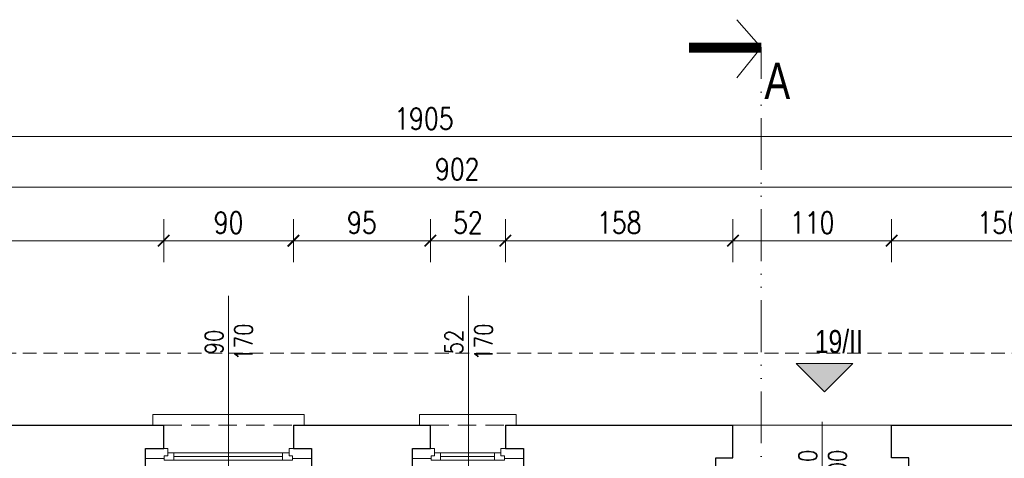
# Model space of a CAD drawing. Header units: millimetres. Extents: x 284606 to 569416, y -192995 to -95103.
# Tile 29 of 178: x 287657 to 288340, y -102933 to -102629. Entities that reach past the tile are written whole.
import ezdxf
from ezdxf.enums import TextEntityAlignment as Align

# ---------------------------------------------------------------- set-up
doc = ezdxf.new("R2010")
doc.units = ezdxf.units.MM
doc.linetypes.add('ACAD_ISO12W100', pattern=[21, 12, -3, 0, -3, 0, -3])
doc.linetypes.add('HIDDEN', pattern=[9.525, 6.35, -3.175])
doc.layers.get('0').update_dxf_attribs({"lineweight": 0})
for name, color, linetype, lineweight in [('!STR_Konstrukcja 0.20', 200, 'Continuous', 20), ('!STR_Konstrukcja 0.30', 64, 'Continuous', 30), ('!STR_Opisy 0.09', 8, 'Continuous', 9), ('!STR_Przerywana 0.09', 8, 'HIDDEN', 9), ('!STR_Stolarka drzwiowa', 30, 'Continuous', 15), ('!STR_Stolarka okienna', 72, 'Continuous', 15), ('!STR_Wymiarowanie', 254, 'Continuous', 9), ('EKO Opisy 0.09', 8, 'Continuous', 9), ('EKO przekroje', 82, 'Continuous', 13)]:
    doc.layers.add(name, color=color, linetype=linetype, lineweight=lineweight)
doc.styles.add('1_50', font='txt', dxfattribs={"width": 0.8})
doc.styles.add('AB_Arial', font='NirmalaS.ttf')
doc.styles.add('EKO 1-10', font='romans.shx', dxfattribs={"width": 0.8, "height": 15})
doc.styles.add('EKO 1-5', font='romans.shx', dxfattribs={"width": 0.8, "height": 10})
doc.dimstyles.new('EKO wymiar 1-10', dxfattribs={"dimtxt": 15, "dimasz": 8, "dimexe": 15, "dimexo": 15, "dimgap": 5, "dimtad": 1, "dimdec": 0, "dimtxsty": 'EKO 1-10', "dimblk": 'ARCHTICK', "dimcen": 10, "dimdle": 15, "dimclrd": 256, "dimclre": 256, "dimclrt": 256, "dimazin": 2, "dimtfac": 1, "dimtdec": 0, "dimtmove": 2, "dimatfit": 3, "dimldrblk": 'ARCHTICK', "dimfxl": 15, "dimfxlon": 1, "dimlwd": -1, "dimlwe": -1, "dimarcsym": 0})

# ---------------------------------------------------------------- blocks, each defined once
blk = doc.blocks.new('*U163')
at = {"layer": '!STR_Konstrukcja 0.20', "linetype": 'Continuous', "lineweight": 15}
for points in [[(8.12, 45.81), (0.62, 45.81), (0.62, 53.31), (105.62, 53.31), (105.62, 45.81), (98.12, 45.81)], [(-4.38, 0.81), (-9.38, 0.81), (-9.38, -4.19), (115.62, -4.19), (115.62, 0.81), (110.62, 0.81)]]:
    blk.add_lwpolyline(points, dxfattribs=at)
at = {"layer": '!STR_Konstrukcja 0.30', "ltscale": 2}
for points in [[(-4.38, 0.81), (-4.38, 29.68), (8.12, 29.68), (8.12, 45.81)], [(98.12, 45.81), (98.12, 29.68), (110.62, 29.68), (110.62, 0.81)]]:
    blk.add_lwpolyline(points, dxfattribs=at)
at = {"layer": '!STR_Przerywana 0.09', "ltscale": 2}
for points in [[(8.12, 45.81), (98.12, 45.81)], [(-4.38, 0.81), (110.62, 0.81)]]:
    blk.add_lwpolyline(points, dxfattribs=at)
at = {"layer": '!STR_Stolarka okienna', "ltscale": 0.3}
for points in [[(-4.38, 22.64), (-4.38, 29.68), (11.02, 29.68), (11.02, 24.55), (8.52, 24.55), (8.52, 22.64), (-4.38, 22.64)], [(110.62, 22.64), (110.62, 29.68), (95.05, 29.68), (95.05, 24.55), (97.55, 24.55), (97.55, 22.64), (110.62, 22.64)], [(97.55, 21.56), (97.55, 24.55), (95.05, 24.55), (95.05, 26.7), (11.02, 26.7), (11.02, 24.55), (8.52, 24.55), (8.52, 21.56), (97.55, 21.56)], [(15.12, 26.7), (15.12, 21.56)], [(90.62, 24.13), (15.12, 24.13)], [(90.62, 21.56), (90.62, 26.7)]]:
    blk.add_lwpolyline(points, dxfattribs=at)
blk = doc.blocks.new('*U164')
at = {"layer": '!STR_Opisy 0.09', "linetype": 'Continuous'}
blk.add_line((0, 32.11), (0, -89.22), dxfattribs=at)
at = {"layer": '!STR_Opisy 0.09', "linetype": 'Continuous', "style": 'EKO 1-5', "width": 0.8}
blk.add_attdef('SZER', text='', height=12.5, rotation=270, dxfattribs=at).set_placement((0, 0), align=Align.BOTTOM_CENTER)
at = {"layer": '!STR_Opisy 0.09', "ltscale": 0.7, "style": 'EKO 1-5', "width": 0.8}
blk.add_attdef('WYS', text='', height=12.5, rotation=270, dxfattribs=at).set_placement((-10.53, 0), align=Align.MIDDLE_CENTER)
at = {"layer": '!STR_Opisy 0.09', "linetype": 'Continuous', "style": 'EKO 1-5', "width": 0.8}
blk.add_attdef('HP=', (30.1, -127.68), '', height=12.5, rotation=180, dxfattribs=at)
blk = doc.blocks.new('*U174')
at = {"layer": '!STR_Konstrukcja 0.20', "linetype": 'Continuous', "lineweight": 15}
for points in [[(8.12, 45.81), (0.62, 45.81), (0.62, 53.31), (67.62, 53.31), (67.62, 45.81), (60.12, 45.81)], [(-4.38, 0.81), (-9.38, 0.81), (-9.38, -4.19), (77.62, -4.19), (77.62, 0.81), (72.62, 0.81)]]:
    blk.add_lwpolyline(points, dxfattribs=at)
at = {"layer": '!STR_Konstrukcja 0.30', "ltscale": 2}
for points in [[(-4.38, 0.81), (-4.38, 29.68), (8.12, 29.68), (8.12, 45.81)], [(60.12, 45.81), (60.12, 29.68), (72.62, 29.68), (72.62, 0.81)]]:
    blk.add_lwpolyline(points, dxfattribs=at)
at = {"layer": '!STR_Przerywana 0.09', "ltscale": 2}
for points in [[(8.12, 45.81), (60.12, 45.81)], [(-4.38, 0.81), (72.62, 0.81)]]:
    blk.add_lwpolyline(points, dxfattribs=at)
at = {"layer": '!STR_Stolarka okienna', "ltscale": 0.3}
for points in [[(-4.38, 22.64), (-4.38, 29.68), (11.02, 29.68), (11.02, 24.55), (8.52, 24.55), (8.52, 22.64), (-4.38, 22.64)], [(72.62, 22.64), (72.62, 29.68), (57.05, 29.68), (57.05, 24.55), (59.55, 24.55), (59.55, 22.64), (72.62, 22.64)], [(59.55, 21.56), (59.55, 24.55), (57.05, 24.55), (57.05, 26.7), (11.02, 26.7), (11.02, 24.55), (8.52, 24.55), (8.52, 21.56), (59.55, 21.56)], [(15.12, 26.7), (15.12, 21.56)], [(52.62, 24.13), (15.12, 24.13)], [(52.62, 21.56), (52.62, 26.7)]]:
    blk.add_lwpolyline(points, dxfattribs=at)
blk = doc.blocks.new('*U183')
at = {"layer": '!STR_Opisy 0.09', "linetype": 'Continuous'}
blk.add_line((0, 32.11), (0, -89.22), dxfattribs=at)
at = {"layer": '!STR_Opisy 0.09', "linetype": 'Continuous', "style": 'EKO 1-5', "width": 0.8}
blk.add_attdef('SZER', text='', height=12.5, rotation=270, dxfattribs=at).set_placement((0, 0), align=Align.BOTTOM_CENTER)
at = {"layer": '!STR_Opisy 0.09', "ltscale": 0.7, "style": 'EKO 1-5', "width": 0.8}
blk.add_attdef('WYS', text='', height=12.5, rotation=270, dxfattribs=at).set_placement((-10.53, 0), align=Align.MIDDLE_CENTER)
at = {"layer": '!STR_Opisy 0.09', "linetype": 'Continuous', "style": 'EKO 1-5', "width": 0.8}
blk.add_attdef('HP=', (22.54, -124.5), '', height=12.5, rotation=180, dxfattribs=at)
blk = doc.blocks.new('*U308')
at = {"layer": '!STR_Opisy 0.09', "linetype": 'Continuous'}
blk.add_line((-55.1, 38.25), (-55.1, -25.98), dxfattribs=at)
at = {"layer": '!STR_Stolarka drzwiowa'}
for points in [[(-80, 6.2), (-85, 6.2), (-85, -1.8), (-80, -1.8)], [(0, 0), (0, -80), (-4.38, -80), (-4.38, 0)], [(5, 6.2), (0, 6.2), (0, -1.8), (5, -1.8)]]:
    blk.add_lwpolyline(points, close=True, dxfattribs=at)
blk.add_arc((0, 0), 80, 180, 270, dxfattribs=at)
at = {"layer": '!STR_Opisy 0.09', "linetype": 'Continuous', "style": 'EKO 1-10', "width": 0.8}
blk.add_attdef('SZER', text='', height=12.5, rotation=90, dxfattribs=at).set_placement((-55.1, 6.14), align=Align.BOTTOM_CENTER)
at = {"layer": '!STR_Opisy 0.09', "ltscale": 0.7, "style": 'EKO 1-10', "width": 0.8}
blk.add_attdef('WYS', text='', height=12.5, rotation=90, dxfattribs=at).set_placement((-44.57, 6.14), align=Align.MIDDLE_CENTER)
blk = doc.blocks.new('przekroj')
at = {"layer": 'EKO przekroje', "const_width": 7}
blk.add_lwpolyline([(7038.9, 3119.78), (7088.9, 3119.78)], dxfattribs=at)
blk = doc.blocks.new('przekroje')
at = {"layer": 'EKO przekroje'}
blk.add_blockref('przekroj', (-7038.9, -3119.78), dxfattribs=at)
blk = doc.blocks.new('_ArchTick')
at = {"color": 0, "linetype": 'ByBlock', "const_width": 0.15}
blk.add_lwpolyline([(-0.5, -0.5), (0.5, 0.5)], dxfattribs=at)
blk = doc.blocks.new('*D440')
at = {"layer": '!STR_Wymiarowanie', "ltscale": 1.5, "transparency": 16777216}
for p, q in [((287509.6, -102797.14), (287509.6, -102767.14)), ((287757.23, -102797.14), (287757.23, -102767.14)), ((287494.6, -102782.14), (287772.23, -102782.14))]:
    blk.add_line(p, q, dxfattribs=at)
at = {"layer": 'Defpoints', "color": 0, "ltscale": 1.5, "transparency": 16777216}
for p in [(287757.23, -102782.14), (287757.23, -102926.31), (287509.6, -103007.19)]:
    blk.add_point(p, dxfattribs=at)
at = {"layer": '!STR_Wymiarowanie', "ltscale": 1.5, "transparency": 16777216, "xscale": 8, "yscale": 8, "zscale": 8, "rotation": 180}
blk.add_blockref('_ArchTick', (287509.6, -102782.14), dxfattribs=at)
at = {"layer": '!STR_Wymiarowanie', "ltscale": 1.5, "transparency": 16777216, "xscale": 8, "yscale": 8, "zscale": 8}
blk.add_blockref('_ArchTick', (287757.23, -102782.14), dxfattribs=at)
at = {"layer": '!STR_Wymiarowanie', "ltscale": 1.5, "transparency": 16777216, "insert": (287633.41, -102769.64), "char_height": 15, "attachment_point": 5, "style": 'EKO 1-10'}
blk.add_mtext('248', dxfattribs=at)
blk = doc.blocks.new('*D441')
at = {"layer": '!STR_Wymiarowanie', "ltscale": 1.5, "transparency": 16777216}
for p, q in [((287757.23, -102797.14), (287757.23, -102767.14)), ((287847.23, -102797.14), (287847.23, -102767.14)), ((287742.23, -102782.14), (287862.23, -102782.14))]:
    blk.add_line(p, q, dxfattribs=at)
at = {"layer": 'Defpoints', "color": 0, "ltscale": 1.5, "transparency": 16777216}
for p in [(287847.23, -102782.14), (287847.23, -102918.25), (287757.23, -102926.31)]:
    blk.add_point(p, dxfattribs=at)
at = {"layer": '!STR_Wymiarowanie', "ltscale": 1.5, "transparency": 16777216, "xscale": 8, "yscale": 8, "zscale": 8, "rotation": 180}
blk.add_blockref('_ArchTick', (287757.23, -102782.14), dxfattribs=at)
at = {"layer": '!STR_Wymiarowanie', "ltscale": 1.5, "transparency": 16777216, "xscale": 8, "yscale": 8, "zscale": 8}
blk.add_blockref('_ArchTick', (287847.23, -102782.14), dxfattribs=at)
at = {"layer": '!STR_Wymiarowanie', "ltscale": 1.5, "transparency": 16777216, "insert": (287802.23, -102769.64), "char_height": 15, "attachment_point": 5, "style": 'EKO 1-10'}
blk.add_mtext('90', dxfattribs=at)
blk = doc.blocks.new('*D442')
at = {"layer": '!STR_Wymiarowanie', "ltscale": 1.5, "transparency": 16777216}
for p, q in [((287847.23, -102797.14), (287847.23, -102767.14)), ((287942.23, -102797.14), (287942.23, -102767.14)), ((287832.23, -102782.14), (287957.23, -102782.14))]:
    blk.add_line(p, q, dxfattribs=at)
at = {"layer": 'Defpoints', "color": 0, "ltscale": 1.5, "transparency": 16777216}
for p in [(287942.23, -102782.14), (287847.23, -102918.25), (287942.23, -102918.25)]:
    blk.add_point(p, dxfattribs=at)
at = {"layer": '!STR_Wymiarowanie', "ltscale": 1.5, "transparency": 16777216, "xscale": 8, "yscale": 8, "zscale": 8, "rotation": 180}
blk.add_blockref('_ArchTick', (287847.23, -102782.14), dxfattribs=at)
at = {"layer": '!STR_Wymiarowanie', "ltscale": 1.5, "transparency": 16777216, "xscale": 8, "yscale": 8, "zscale": 8}
blk.add_blockref('_ArchTick', (287942.23, -102782.14), dxfattribs=at)
at = {"layer": '!STR_Wymiarowanie', "ltscale": 1.5, "transparency": 16777216, "insert": (287894.73, -102769.64), "char_height": 15, "attachment_point": 5, "style": 'EKO 1-10'}
blk.add_mtext('95', dxfattribs=at)
blk = doc.blocks.new('*D443')
at = {"layer": '!STR_Wymiarowanie', "ltscale": 1.5, "transparency": 16777216}
for p, q in [((287942.23, -102797.14), (287942.23, -102767.14)), ((287994.23, -102797.14), (287994.23, -102767.14)), ((287927.23, -102782.14), (288009.23, -102782.14))]:
    blk.add_line(p, q, dxfattribs=at)
at = {"layer": 'Defpoints', "color": 0, "ltscale": 1.5, "transparency": 16777216}
for p in [(287994.23, -102782.14), (287942.23, -102918.25), (287994.23, -102918.25)]:
    blk.add_point(p, dxfattribs=at)
at = {"layer": '!STR_Wymiarowanie', "ltscale": 1.5, "transparency": 16777216, "xscale": 8, "yscale": 8, "zscale": 8, "rotation": 180}
blk.add_blockref('_ArchTick', (287942.23, -102782.14), dxfattribs=at)
at = {"layer": '!STR_Wymiarowanie', "ltscale": 1.5, "transparency": 16777216, "xscale": 8, "yscale": 8, "zscale": 8}
blk.add_blockref('_ArchTick', (287994.23, -102782.14), dxfattribs=at)
at = {"layer": '!STR_Wymiarowanie', "ltscale": 1.5, "transparency": 16777216, "insert": (287968.23, -102769.64), "char_height": 15, "attachment_point": 5, "style": 'EKO 1-10'}
blk.add_mtext('52', dxfattribs=at)
blk = doc.blocks.new('*D444')
at = {"layer": '!STR_Wymiarowanie', "ltscale": 1.5, "transparency": 16777216}
for p, q in [((287994.23, -102797.14), (287994.23, -102767.14)), ((288152.04, -102797.14), (288152.04, -102767.14)), ((287979.23, -102782.14), (288167.04, -102782.14))]:
    blk.add_line(p, q, dxfattribs=at)
at = {"layer": 'Defpoints', "color": 0, "ltscale": 1.5, "transparency": 16777216}
for p in [(288152.04, -102782.14), (287994.23, -102918.25), (288152.04, -102918.25)]:
    blk.add_point(p, dxfattribs=at)
at = {"layer": '!STR_Wymiarowanie', "ltscale": 1.5, "transparency": 16777216, "xscale": 8, "yscale": 8, "zscale": 8, "rotation": 180}
blk.add_blockref('_ArchTick', (287994.23, -102782.14), dxfattribs=at)
at = {"layer": '!STR_Wymiarowanie', "ltscale": 1.5, "transparency": 16777216, "xscale": 8, "yscale": 8, "zscale": 8}
blk.add_blockref('_ArchTick', (288152.04, -102782.14), dxfattribs=at)
at = {"layer": '!STR_Wymiarowanie', "ltscale": 1.5, "transparency": 16777216, "insert": (288073.14, -102769.64), "char_height": 15, "attachment_point": 5, "style": 'EKO 1-10'}
blk.add_mtext('158', dxfattribs=at)
blk = doc.blocks.new('*D445')
at = {"layer": '!STR_Wymiarowanie', "ltscale": 1.5, "transparency": 16777216}
for p, q in [((288152.04, -102797.14), (288152.04, -102767.14)), ((288262.04, -102797.14), (288262.04, -102767.14)), ((288137.04, -102782.14), (288277.04, -102782.14))]:
    blk.add_line(p, q, dxfattribs=at)
at = {"layer": 'Defpoints', "color": 0, "ltscale": 1.5, "transparency": 16777216}
for p in [(288262.04, -102782.14), (288152.04, -102918.25), (288262.04, -102918.25)]:
    blk.add_point(p, dxfattribs=at)
at = {"layer": '!STR_Wymiarowanie', "ltscale": 1.5, "transparency": 16777216, "xscale": 8, "yscale": 8, "zscale": 8, "rotation": 180}
blk.add_blockref('_ArchTick', (288152.04, -102782.14), dxfattribs=at)
at = {"layer": '!STR_Wymiarowanie', "ltscale": 1.5, "transparency": 16777216, "xscale": 8, "yscale": 8, "zscale": 8}
blk.add_blockref('_ArchTick', (288262.04, -102782.14), dxfattribs=at)
at = {"layer": '!STR_Wymiarowanie', "ltscale": 1.5, "transparency": 16777216, "insert": (288207.04, -102769.64), "char_height": 15, "attachment_point": 5, "style": 'EKO 1-10'}
blk.add_mtext('110', dxfattribs=at)
blk = doc.blocks.new('*D446')
at = {"layer": '!STR_Wymiarowanie', "ltscale": 1.5, "transparency": 16777216}
for p, q in [((288262.04, -102797.14), (288262.04, -102767.14)), ((288412.04, -102797.14), (288412.04, -102767.14)), ((288247.04, -102782.14), (288427.04, -102782.14))]:
    blk.add_line(p, q, dxfattribs=at)
at = {"layer": 'Defpoints', "color": 0, "ltscale": 1.5, "transparency": 16777216}
for p in [(288412.04, -102782.14), (288262.04, -102918.25), (288412.04, -102916.69)]:
    blk.add_point(p, dxfattribs=at)
at = {"layer": '!STR_Wymiarowanie', "ltscale": 1.5, "transparency": 16777216, "xscale": 8, "yscale": 8, "zscale": 8, "rotation": 180}
blk.add_blockref('_ArchTick', (288262.04, -102782.14), dxfattribs=at)
at = {"layer": '!STR_Wymiarowanie', "ltscale": 1.5, "transparency": 16777216, "xscale": 8, "yscale": 8, "zscale": 8}
blk.add_blockref('_ArchTick', (288412.04, -102782.14), dxfattribs=at)
at = {"layer": '!STR_Wymiarowanie', "ltscale": 1.5, "transparency": 16777216, "insert": (288337.04, -102769.64), "char_height": 15, "attachment_point": 5, "style": 'EKO 1-10'}
blk.add_mtext('150', dxfattribs=at)
blk = doc.blocks.new('*D452')
at = {"layer": '!STR_Wymiarowanie', "ltscale": 1.5, "transparency": 16777216}
for p, q in [((287509.6, -102760.04), (287509.6, -102730.04)), ((288412.04, -102760.04), (288412.04, -102730.04)), ((287494.6, -102745.04), (288427.04, -102745.04))]:
    blk.add_line(p, q, dxfattribs=at)
at = {"layer": 'Defpoints', "color": 0, "ltscale": 1.5, "transparency": 16777216}
for p in [(288412.04, -102745.04), (287509.6, -102910.19), (288412.04, -102916.69)]:
    blk.add_point(p, dxfattribs=at)
at = {"layer": '!STR_Wymiarowanie', "ltscale": 1.5, "transparency": 16777216, "xscale": 8, "yscale": 8, "zscale": 8, "rotation": 180}
blk.add_blockref('_ArchTick', (287509.6, -102745.04), dxfattribs=at)
at = {"layer": '!STR_Wymiarowanie', "ltscale": 1.5, "transparency": 16777216, "xscale": 8, "yscale": 8, "zscale": 8}
blk.add_blockref('_ArchTick', (288412.04, -102745.04), dxfattribs=at)
at = {"layer": '!STR_Wymiarowanie', "ltscale": 1.5, "transparency": 16777216, "insert": (287960.82, -102732.54), "char_height": 15, "attachment_point": 5, "style": 'EKO 1-10'}
blk.add_mtext('902', dxfattribs=at)
blk = doc.blocks.new('*D454')
at = {"layer": '!STR_Wymiarowanie', "ltscale": 1.5, "transparency": 16777216}
for p, q in [((286985.04, -102724.98), (286985.04, -102694.98)), ((288890.38, -102724.98), (288890.38, -102694.98)), ((286970.04, -102709.98), (288905.38, -102709.98))]:
    blk.add_line(p, q, dxfattribs=at)
at = {"layer": 'Defpoints', "color": 0, "ltscale": 1.5, "transparency": 16777216}
for p in [(288890.38, -102709.98), (288890.38, -102923.28), (286985.04, -103007.19)]:
    blk.add_point(p, dxfattribs=at)
at = {"layer": '!STR_Wymiarowanie', "ltscale": 1.5, "transparency": 16777216, "xscale": 8, "yscale": 8, "zscale": 8, "rotation": 180}
blk.add_blockref('_ArchTick', (286985.04, -102709.98), dxfattribs=at)
at = {"layer": '!STR_Wymiarowanie', "ltscale": 1.5, "transparency": 16777216, "xscale": 8, "yscale": 8, "zscale": 8}
blk.add_blockref('_ArchTick', (288890.38, -102709.98), dxfattribs=at)
at = {"layer": '!STR_Wymiarowanie', "ltscale": 1.5, "transparency": 16777216, "insert": (287937.71, -102697.48), "char_height": 15, "attachment_point": 5, "style": 'EKO 1-10'}
blk.add_mtext('1905', dxfattribs=at)
blk = doc.blocks.new('NR MIESZ')
h = blk.add_hatch(color=256)
h.dxf.hatch_style = 1
h.paths.add_polyline_path([(-24.54, -24.54), (0, 0), (24.54, -24.54)])
blk.add_lwpolyline([(-24.54, -24.54), (0, 0), (24.54, -24.54), (-24.54, -24.54)])
at = {"ltscale": 1.5, "style": 'AB_Arial', "width": 0.8}
for p in [(-33.22, -50.58), (-33.22, -83)]:
    blk.add_attdef('NR_POM.', p, '', height=20, rotation=0, dxfattribs=at)

msp = doc.modelspace()

# ---------------------------------------------------------------- linework, layer by layer
at = {"layer": '!STR_Konstrukcja 0.30', "ltscale": 1.5}
for points in [[(286985.04, -103007.19), (287509.6, -103007.19), (287509.6, -102910.19), (287757.23, -102910.19)], [(287847.23, -102910.19), (287942.23, -102910.19)], [(287994.23, -102910.19), (288152.04, -102910.19)], [(288140.04, -102955.19), (288140.04, -102932.69), (288152.04, -102932.69), (288152.04, -102910.19)], [(288274.04, -102955.19), (288274.04, -102932.69), (288262.04, -102932.69), (288262.04, -102910.19)], [(288262.04, -102910.19), (288412.04, -102910.19), (288412.04, -102923.19), (288432.54, -102923.2)]]:
    msp.add_lwpolyline(points, dxfattribs=at)
at = {"layer": '!STR_Przerywana 0.09', "ltscale": 1.5}
msp.add_lwpolyline([(286935.04, -102957.19), (287459.6, -102957.19), (287459.6, -102860.19), (288462.04, -102860.19), (288462.04, -102873.2), (288940.38, -102873.29), (288940.38, -104115.19), (288515.18, -104115.19), (288515.18, -104134.19), (287838.05, -104134.19), (287838.05, -104121.19), (287372.79, -104121.19), (287372.79, -104115.19), (286948.04, -104115.19), (286948.04, -103568.85), (286935.04, -103568.85)], close=True, dxfattribs=at)
at = {"layer": '!STR_Wymiarowanie', "ltscale": 1.5}
msp.add_lwpolyline([(288262.04, -102910.19), (288152.04, -102910.19)], dxfattribs=at)
at = {"layer": 'EKO Opisy 0.09', "linetype": 'ACAD_ISO12W100', "ltscale": 3}
msp.add_lwpolyline([(288154.61, -102628.83), (288171.64, -102648.2), (288154.61, -102669.26)], dxfattribs=at)
msp.add_lwpolyline([(288154.61, -102628.83), (288171.64, -102648.2), (288154.61, -102669.26)], dxfattribs=at)
msp.add_lwpolyline([(288154.61, -102628.83), (288171.64, -102648.2), (288154.61, -102669.26)], dxfattribs=at)
at = {"layer": 'EKO Opisy 0.09', "color": 133, "linetype": 'ACAD_ISO12W100', "ltscale": 3, "true_color": 0x4ddaea}
msp.add_lwpolyline([(288106.64, -104319.25), (288106.64, -103428.3), (288171.64, -103428.3), (288171.64, -102648.2)], dxfattribs=at)

# ---------------------------------------------------------------- block references
at = {"layer": '!STR_Konstrukcja 0.30', "ltscale": 1.5}
ref = msp.add_blockref('*U164', (287802.15, -102852.45), dxfattribs=dict(at, xscale=-1))
ref.add_attrib('SZER', '90', dxfattribs={"layer": '!STR_Opisy 0.09', "linetype": 'Continuous', "height": 12.5, "rotation": 90, "style": 'EKO 1-5', "width": 0.8}).set_placement((287802.15, -102852.45), align=Align.BOTTOM_CENTER)
ref.add_attrib('WYS', '170', dxfattribs={"layer": '!STR_Opisy 0.09', "ltscale": 0.7, "height": 12.5, "rotation": 90, "style": 'EKO 1-5', "width": 0.8}).set_placement((287812.67, -102852.45), align=Align.MIDDLE_CENTER)
ref.add_attrib('HP=', 'hp=78', (287772.05, -102980.12), dxfattribs={"layer": '!STR_Opisy 0.09', "linetype": 'Continuous', "height": 12.5, "rotation": 180, "style": 'EKO 1-5', "width": 0.8})
ref = msp.add_blockref('*U183', (287968.56, -102852.45), dxfattribs=dict(at, xscale=-1))
ref.add_attrib('SZER', '52', dxfattribs={"layer": '!STR_Opisy 0.09', "linetype": 'Continuous', "height": 12.5, "rotation": 90, "style": 'EKO 1-5', "width": 0.8}).set_placement((287968.56, -102852.45), align=Align.BOTTOM_CENTER)
ref.add_attrib('WYS', '170', dxfattribs={"layer": '!STR_Opisy 0.09', "ltscale": 0.7, "height": 12.5, "rotation": 90, "style": 'EKO 1-5', "width": 0.8}).set_placement((287979.09, -102852.45), align=Align.MIDDLE_CENTER)
ref.add_attrib('HP=', 'hp=74', (287946.02, -102976.95), dxfattribs={"layer": '!STR_Opisy 0.09', "linetype": 'Continuous', "height": 12.5, "rotation": 180, "style": 'EKO 1-5', "width": 0.8})
for name, p in [('*U163', (287749.11, -102956)), ('*U174', (287934.11, -102956))]:
    msp.add_blockref(name, p, dxfattribs=at)
at = {"layer": '!STR_Opisy 0.09'}
ref = msp.add_blockref('NR MIESZ', (288215.48, -102886.99), dxfattribs=dict(at, xscale=-0.8, yscale=0.8, zscale=0.8, rotation=180))
ref.add_attrib('NR_POM.', '19/II', (288208.8, -102860.14), dxfattribs={"layer": '0', "ltscale": 1.5, "height": 16, "rotation": 360, "style": 'AB_Arial', "width": 0.8})
at = {"layer": '!STR_Stolarka drzwiowa', "ltscale": 0.3}
msp.add_blockref('*U308', (288269.04, -102946.14), dxfattribs=at).add_auto_attribs({'WYS': '200', 'SZER': '110'})
at = {"layer": 'EKO Opisy 0.09', "rotation": 180}
msp.add_blockref('przekroje', (288171.64, -102648.2), dxfattribs=at)
msp.add_blockref('przekroje', (288171.64, -102648.2), dxfattribs=at)
msp.add_blockref('przekroje', (288171.64, -102648.2), dxfattribs=at)

# ---------------------------------------------------------------- texts
at = {"layer": 'EKO Opisy 0.09', "insert": (288191.68, -102683.74), "char_height": 25, "attachment_point": 9, "style": '1_50'}
msp.add_mtext_dynamic_manual_height_columns('A', width=119.5136, gutter_width=12.5, heights=[0], dxfattribs=at)

# ---------------------------------------------------------------- dimensions: what is measured, and where the dimension line sits
at = {"layer": '!STR_Wymiarowanie', "ltscale": 1.5}
for base, p1, p2, picture, middle in [((288890.38, -102709.98), (286985.04, -103007.19), (288890.38, -102923.28), '*D454', (287937.71, -102697.48)), ((288412.04, -102745.04), (287509.6, -102910.19), (288412.04, -102916.69), '*D452', (287960.82, -102732.54)), ((287757.23, -102782.14), (287509.6, -103007.19), (287757.23, -102926.31), '*D440', (287633.41, -102769.64)), ((287847.23, -102782.14), (287757.23, -102926.31), (287847.23, -102918.25), '*D441', (287802.23, -102769.64)), ((287942.23, -102782.14), (287847.23, -102918.25), (287942.23, -102918.25), '*D442', (287894.73, -102769.64)), ((287994.23, -102782.14), (287942.23, -102918.25), (287994.23, -102918.25), '*D443', (287968.23, -102769.64)), ((288152.04, -102782.14), (287994.23, -102918.25), (288152.04, -102918.25), '*D444', (288073.14, -102769.64)), ((288262.04, -102782.14), (288152.04, -102918.25), (288262.04, -102918.25), '*D445', (288207.04, -102769.64)), ((288412.04, -102782.14), (288262.04, -102918.25), (288412.04, -102916.69), '*D446', (288337.04, -102769.64))]:
    dim = msp.add_linear_dim(base=base, p1=p1, p2=p2, dimstyle='EKO wymiar 1-10', dxfattribs=at)
    dim.commit()
    dim.dimension.update_dxf_attribs({"geometry": picture, "text_midpoint": middle})

doc.saveas('drawing.dxf')
